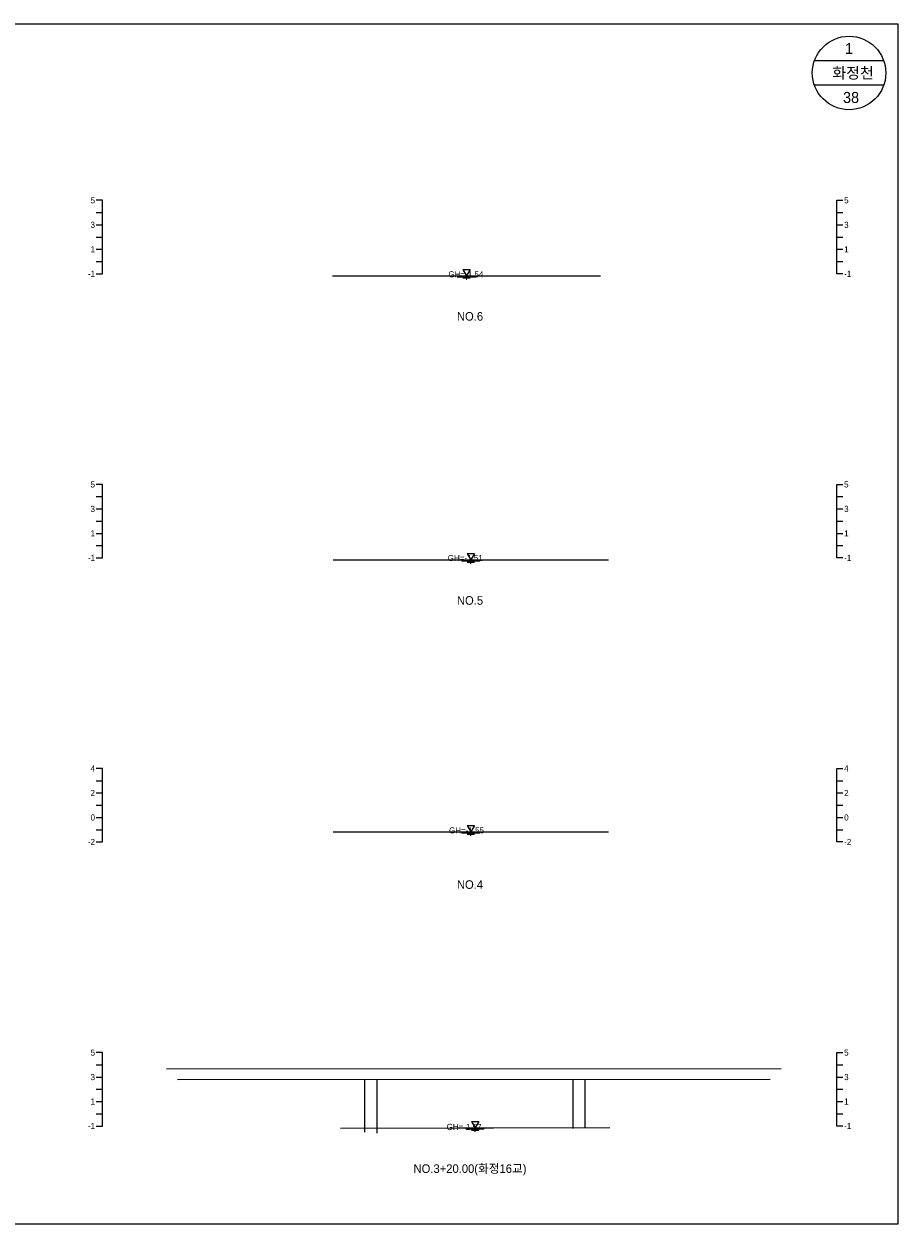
# Model space of a CAD drawing. Header units: metres. Extents: x 14522 to 15395, y -153 to 498.
# Tile 2 of 38: x 14594 to 14665, y -15 to 83. Entities that reach past the tile are written whole.
import ezdxf
from ezdxf.enums import TextEntityAlignment as Align

# ---------------------------------------------------------------- set-up
doc = ezdxf.new("R2010")
doc.units = ezdxf.units.M
doc.layers.add('BOX', color=5, linetype='CONTINUOUS')
doc.layers.add('DT2', color=7, linetype='CONTINUOUS')
for name, color, linetype, lineweight in [('DT1', 3, 'CONTINUOUS', 0), ('LT1', 4, 'CONTINUOUS', 0), ('ST1', 7, 'CONTINUOUS', 0)]:
    doc.layers.add(name, color=color, linetype=linetype, lineweight=lineweight)
doc.styles.get("Standard").update_dxf_attribs({"font": 'Gulim.ttf'})

# ---------------------------------------------------------------- blocks, each defined once
blk = doc.blocks.new('SWL')
at = {"layer": 'LT1'}
for p, q in [((-15, 0), (15, 0)), ((-3, 5.2), (3, 5.2)), ((-3, 5.2), (0, 0)), ((3, 5.2), (0, 0)), ((-7.5, -0.9), (7.5, -0.9)), ((-3, -1.8), (3, -1.8)), ((-0.38, -2.7), (0.38, -2.7))]:
    blk.add_line(p, q, dxfattribs=at)

msp = doc.modelspace()

# ---------------------------------------------------------------- linework, layer by layer
at = {"layer": 'BOX'}
for p, q in [((14663.828, 80), (14658.172, 80)), ((14663.828, 78), (14658.172, 78))]:
    msp.add_line(p, q, dxfattribs=at)
msp.add_lwpolyline([(14525, -15), (14665, -15), (14665, 83), (14525, 83)], close=True, dxfattribs=at)
msp.add_circle((14661, 79), 3, dxfattribs=at)
at = {"layer": 'DT1'}
for p, q in [((14618.8, 62.44), (14640.7, 62.44)), ((14618.85, 39.24), (14641.35, 39.24)), ((14618.85, 17.03), (14641.35, 17.03)), ((14605.25, -2.34), (14655.45, -2.29)), ((14606.15, -3.21), (14654.55, -3.16)), ((14621.45, -7.49), (14621.45, -3.194)), ((14622.45, -7.57), (14622.45, -3.193)), ((14638.45, -7.191), (14638.45, -3.177)), ((14639.45, -7.162), (14639.45, -3.176)), ((14619.45, -7.17), (14641.45, -7.13))]:
    msp.add_line(p, q, dxfattribs=at)
at = {"layer": 'ST1'}
for p, q in [((14600, 68.6), (14599.5, 68.6)), ((14600, 62.6), (14600, 68.6)), ((14660, 62.6), (14660, 68.6)), ((14660, 68.6), (14660.5, 68.6)), ((14599.5, 67.6), (14600, 67.6)), ((14660, 67.6), (14660.5, 67.6)), ((14599.5, 66.6), (14600, 66.6)), ((14660, 66.6), (14660.5, 66.6)), ((14599.5, 65.6), (14600, 65.6)), ((14660, 65.6), (14660.5, 65.6)), ((14599.5, 64.6), (14600, 64.6)), ((14660, 64.6), (14660.5, 64.6)), ((14599.5, 63.6), (14600, 63.6)), ((14660, 63.6), (14660.5, 63.6)), ((14599.5, 62.6), (14600, 62.6)), ((14660.5, 62.6), (14660, 62.6)), ((14600, 45.4), (14599.5, 45.4)), ((14600, 39.4), (14600, 45.4)), ((14660, 39.4), (14660, 45.4)), ((14660, 45.4), (14660.5, 45.4)), ((14599.5, 44.4), (14600, 44.4)), ((14660, 44.4), (14660.5, 44.4)), ((14599.5, 43.4), (14600, 43.4)), ((14660, 43.4), (14660.5, 43.4)), ((14599.5, 42.4), (14600, 42.4)), ((14660, 42.4), (14660.5, 42.4)), ((14599.5, 41.4), (14600, 41.4)), ((14660, 41.4), (14660.5, 41.4)), ((14599.5, 40.4), (14600, 40.4)), ((14660, 40.4), (14660.5, 40.4)), ((14599.5, 39.4), (14600, 39.4)), ((14660.5, 39.4), (14660, 39.4)), ((14600, 22.2), (14599.5, 22.2)), ((14600, 16.2), (14600, 22.2)), ((14660, 16.2), (14660, 22.2)), ((14660, 22.2), (14660.5, 22.2)), ((14599.5, 21.2), (14600, 21.2)), ((14660, 21.2), (14660.5, 21.2)), ((14599.5, 20.2), (14600, 20.2)), ((14660, 20.2), (14660.5, 20.2)), ((14599.5, 19.2), (14600, 19.2)), ((14660, 19.2), (14660.5, 19.2)), ((14599.5, 18.2), (14600, 18.2)), ((14660, 18.2), (14660.5, 18.2)), ((14599.5, 17.2), (14600, 17.2)), ((14660, 17.2), (14660.5, 17.2)), ((14599.5, 16.2), (14600, 16.2)), ((14660.5, 16.2), (14660, 16.2)), ((14600, -1), (14599.5, -1)), ((14600, -7), (14600, -1)), ((14660, -7), (14660, -1)), ((14660, -1), (14660.5, -1)), ((14599.5, -2), (14600, -2)), ((14660, -2), (14660.5, -2)), ((14599.5, -3), (14600, -3)), ((14660, -3), (14660.5, -3)), ((14599.5, -4), (14600, -4)), ((14660, -4), (14660.5, -4)), ((14599.5, -5), (14600, -5)), ((14660, -5), (14660.5, -5)), ((14599.5, -6), (14600, -6)), ((14660, -6), (14660.5, -6)), ((14599.5, -7), (14600, -7)), ((14660.5, -7), (14660, -7))]:
    msp.add_line(p, q, dxfattribs=at)

# ---------------------------------------------------------------- block references
at = {"layer": 'DT1', "xscale": 0.1, "yscale": 0.1, "zscale": 0.1}
for p in [(14629.75, 62.44), (14630.1, 39.24), (14630.1, 17.03), (14630.45, -7.15)]:
    msp.add_blockref('SWL', p, dxfattribs=at)

# ---------------------------------------------------------------- texts
at = {"layer": 'DT1'}
for s, p in [('5', (14599.4, 68.6)), ('3', (14599.4, 66.6)), ('1', (14599.4, 64.6)), ('-1', (14599.4, 62.6)), ('5', (14599.4, 45.4)), ('3', (14599.4, 43.4)), ('1', (14599.4, 41.4)), ('-1', (14599.4, 39.4)), ('4', (14599.4, 22.2)), ('2', (14599.4, 20.2)), ('0', (14599.4, 18.2)), ('-2', (14599.4, 16.2)), ('5', (14599.4, -1)), ('3', (14599.4, -3)), ('1', (14599.4, -5)), ('-1', (14599.4, -7))]:
    msp.add_text(s, height=0.5, dxfattribs=at).set_placement(p, align=Align.MIDDLE_RIGHT)
for s, p in [('5', (14660.6, 68.6)), ('3', (14660.6, 66.6)), ('1', (14660.6, 64.6)), ('-1', (14660.6, 62.6)), ('5', (14660.6, 45.4)), ('3', (14660.6, 43.4)), ('1', (14660.6, 41.4)), ('-1', (14660.6, 39.4)), ('4', (14660.6, 22.2)), ('2', (14660.6, 20.2)), ('0', (14660.6, 18.2)), ('-2', (14660.6, 16.2)), ('5', (14660.6, -1)), ('3', (14660.6, -3)), ('1', (14660.6, -5)), ('-1', (14660.6, -7))]:
    msp.add_text(s, height=0.5, dxfattribs=at).set_placement(p, align=Align.MIDDLE_LEFT)
for s, p in [('GH=-1.54', (14629.7, 62.56)), ('GH=-1.54', (14629.7, 62.56)), ('GH=-1.51', (14629.65, 39.39)), ('GH=-1.55', (14629.75, 17.15)), ('GH=-1.55', (14629.75, 17.15)), ('GH=-1.57', (14629.55, -7.07)), ('GH=-1.57', (14629.55, -7.07))]:
    msp.add_text(s, height=0.5, dxfattribs=at).set_placement(p, align=Align.MIDDLE_CENTER)
at = {"layer": 'DT2'}
for s, height, p in [(' 1 ', 0.9, (14661, 81)), ('  화정천', 0.9, (14661, 79)), (' 38', 0.9, (14661, 77)), ('NO.6', 0.7, (14630.036, 59.122)), ('NO.5', 0.7, (14630.036, 35.922)), ('NO.4', 0.7, (14630.036, 12.722)), ('NO.3+20.00(화정16교)', 0.7, (14630.036, -10.478))]:
    msp.add_text(s, height=height, dxfattribs=at).set_placement(p, align=Align.MIDDLE_CENTER)

doc.saveas('drawing.dxf')
